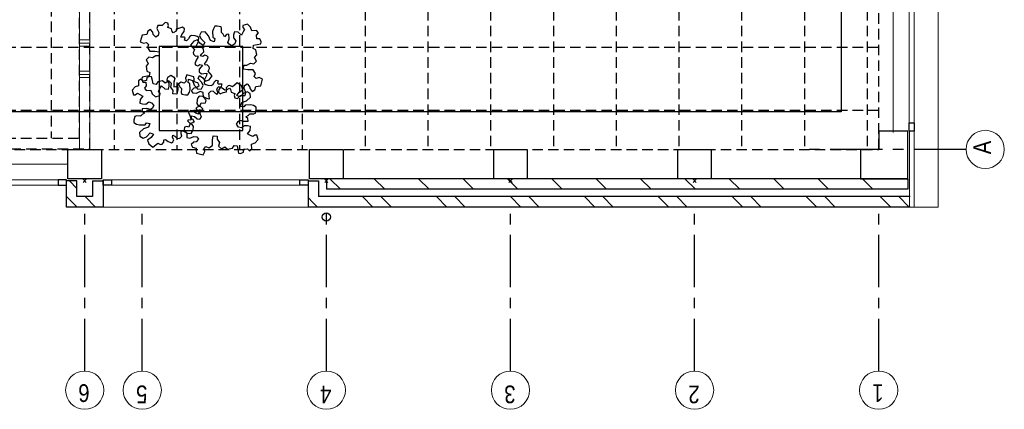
# Model space of a CAD drawing. Header units: millimetres. Extents: x 274596 to 660162, y 141333 to 298920.
# Tile 150 of 165: x 601950 to 611363, y 156153 to 159873. Entities that reach past the tile are written whole.
import ezdxf

# ---------------------------------------------------------------- set-up
doc = ezdxf.new("R2010")
doc.units = ezdxf.units.MM
doc.header["$LTSCALE"] = 400
doc.header["$PDMODE"] = 3
doc.header["$PDSIZE"] = 15
doc.linetypes.add('CENTER', pattern=[2, 1.25, -0.25, 0.25, -0.25])
doc.linetypes.add('HIDDEN', pattern=[0.375, 0.25, -0.125])
for name, color, linetype, lineweight in [('Binnenkozijnen', 140, 'Continuous', 15), ('Buitenkozijnen', 140, 'Continuous', 15), ('mat-baksteen', 5, 'Continuous', 25), ('mat-beton (ihwg)', 5, 'Continuous', 25), ('mat-kalkzandsteen', 5, 'Continuous', 25), ('None', 7, 'Continuous', 9)]:
    doc.layers.add(name, color=color, linetype=linetype, lineweight=lineweight)
for name, color, linetype in [('inlay', 6, 'Continuous'), ('inr', 4, 'Continuous'), ('plafond', 255, 'HIDDEN'), ('plant', 114, 'Continuous'), ('plat', 5, 'Continuous'), ('stramien', 1, 'CENTER'), ('symbol', 1, 'Continuous'), ('timmerwerk-ge', 150, 'Continuous')]:
    doc.layers.add(name, color=color, linetype=linetype)
doc.styles.add('Arial Narrow', font='ARIALN.TTF', dxfattribs={"height": 222.25})

# ---------------------------------------------------------------- blocks, each defined once
blk = doc.blocks.new('Kolom 280x320')
at = {"layer": 'mat-beton (ihwg)', "lineweight": 25}
blk.add_lwpolyline([(-300, 160), (-20, 160), (-20, -160), (-300, -160)], close=True, dxfattribs=at)
at = {"layer": 'None', "color": 92, "linetype": 'Continuous', "lineweight": 5}
blk.add_point((0, 0), dxfattribs=at)
blk = doc.blocks.new('*X1668')
at = {"layer": 'None', "lineweight": 9}
for p, q in [((-16518.9, -36883.6), (-16418.9, -36783.6)), ((-16518.9, -37307.9), (-16418.9, -37207.9)), ((-16518.9, -37732.1), (-16418.9, -37632.1)), ((-16518.9, -38156.4), (-16418.9, -38056.4)), ((-16518.9, -38580.7), (-16418.9, -38480.7)), ((-16518.9, -39004.9), (-16418.9, -38904.9)), ((-16518.9, -39429.2), (-16418.9, -39329.2)), ((-16518.9, -39853.5), (-16418.9, -39753.5)), ((-16518.9, -40277.7), (-16418.9, -40177.7)), ((-16518.9, -40702), (-16418.9, -40602)), ((-16518.9, -41126.3), (-16418.9, -41026.3)), ((-16518.9, -41550.5), (-16418.9, -41450.5)), ((-16518.9, -41974.8), (-16418.9, -41874.8)), ((-16429.9, -42310), (-16418.9, -42299))]:
    blk.add_line(p, q, dxfattribs=at)
blk = doc.blocks.new('*X1669')
at = {"layer": 'None', "lineweight": 9}
blk.add_line((-16644.3, -36619.7), (-16599.6, -36575), dxfattribs=at)
blk = doc.blocks.new('*X1670')
at = {"layer": 'None', "lineweight": 9}
for p, q in [((-16688.9, -36664.3), (-16644.3, -36619.7)), ((-16688.9, -37195), (-16588.9, -37095)), ((-16688.9, -37371.4), (-16588.9, -37271.4)), ((-16688.9, -37902.1), (-16588.9, -37802.1)), ((-16688.9, -38078.5), (-16588.9, -37978.5)), ((-16688.9, -38609.3), (-16588.9, -38509.3)), ((-16688.9, -38785.6), (-16588.9, -38685.6)), ((-16688.9, -39316.4), (-16588.9, -39216.4)), ((-16688.9, -39492.7), (-16588.9, -39392.7)), ((-16688.9, -40023.5), (-16588.9, -39923.5)), ((-16688.9, -40199.9), (-16588.9, -40099.9)), ((-16688.9, -40730.6), (-16588.9, -40630.6)), ((-16688.9, -40907), (-16588.9, -40807)), ((-16688.9, -41437.7), (-16588.9, -41337.7)), ((-16688.9, -41614.1), (-16588.9, -41514.1)), ((-16688.9, -42144.8), (-16588.9, -42044.8)), ((-16688.9, -42321.2), (-16588.9, -42221.2))]:
    blk.add_line(p, q, dxfattribs=at)
blk = doc.blocks.new('*X1671')
at = {"layer": 'None', "lineweight": 9}
for p, q in [((-16688.9, -34366.6), (-16638.1, -34315.8)), ((-16688.9, -34543), (-16588.9, -34443))]:
    blk.add_line(p, q, dxfattribs=at)
blk = doc.blocks.new('*X1672')
at = {"layer": 'None', "lineweight": 9}
for p, q in [((-16638.1, -34315.8), (-16587.3, -34265)), ((-16510.9, -34365), (-16438.9, -34293))]:
    blk.add_line(p, q, dxfattribs=at)
blk = doc.blocks.new('Gevelpui best 1410 (2D)')
at = {"layer": 'Buitenkozijnen', "lineweight": 15}
for p, q in [((-260, 0), (-260, -1410)), ((-260, 0), (-210, 0)), ((-210, 0), (-210, -1410)), ((-260, -1410), (-210, -1410))]:
    blk.add_line(p, q, dxfattribs=at)
at = {"layer": 'Buitenkozijnen', "color": 92, "lineweight": 25}
for points in [[(-260, 0), (-210, 0), (-210, -80), (-260, -80)], [(-260, -1330), (-210, -1330), (-210, -1410), (-260, -1410)]]:
    blk.add_lwpolyline(points, close=True, dxfattribs=at)
at = {"layer": 'None', "color": 43, "linetype": 'Continuous', "lineweight": 9}
blk.add_line((-410, 15), (-410, -1425), dxfattribs=at)
blk = doc.blocks.new('*U52')
at = {"layer": 'Buitenkozijnen', "lineweight": 15}
for p, q in [((-10, 0), (-10, -1960)), ((-10, 0), (40, 0)), ((40, 0), (40, -1960)), ((-10, -1960), (40, -1960))]:
    blk.add_line(p, q, dxfattribs=at)
blk = doc.blocks.new('Gevelpui best 1960')
at = {"layer": 'Buitenkozijnen', "color": 43, "lineweight": 9}
blk.add_line((250, 0), (250, -1960), dxfattribs=at)
at = {"layer": 'Buitenkozijnen', "color": 92, "lineweight": 25}
for points in [[(-10, 0), (40, 0), (40, -80), (-10, -80)], [(-10, -1880), (40, -1880), (40, -1960), (-10, -1960)]]:
    blk.add_lwpolyline(points, close=True, dxfattribs=at)
at = {"layer": 'Buitenkozijnen'}
blk.add_blockref('*U52', (0, 0), dxfattribs=at)
blk = doc.blocks.new('HWA')
at = {"layer": 'None', "color": 92, "linetype": 'Continuous', "lineweight": 25}
blk.add_circle((0, -74), 40, dxfattribs=at)
blk = doc.blocks.new('Kolom hoek 330x330')
at = {"layer": 'mat-beton (ihwg)', "lineweight": 25, "flags": 128}
blk.add_lwpolyline([(-175, 0), (0, 0), (0, -175), (280, -175), (280, 280), (-175, 280)], close=True, dxfattribs=at)
blk = doc.blocks.new('SYMB-BM02_B2')
at = {"layer": 'plant'}
blk.add_lwpolyline([(98, 356), (66, 371), (46, 367), (23, 344), (26, 317), (5, 314), (-27, 337), (-68, 353), (-84, 340), (-93, 315), (-77, 290), (-84, 262), (-106, 274), (-134, 301), (-166, 298), (-190, 273), (-184, 246), (-181, 209), (-209, 214), (-256, 237), (-302, 241), (-315, 221), (-325, 198), (-329, 157), (-315, 134), (-286, 119), (-263, 95), (-270, 73), (-298, 80), (-306, 68), (-307, 29), (-341, 38), (-375, 66), (-406, 70), (-427, 48), (-413, 13), (-402, -28), (-381, -27), (-361, -62), (-377, -76), (-407, -84), (-423, -126), (-448, -119), (-475, -126), (-482, -158), (-448, -194), (-447, -249), (-411, -258), (-363, -237), (-327, -242), (-307, -272), (-338, -303), (-366, -308), (-398, -333), (-381, -365), (-338, -377), (-336, -406), (-332, -436), (-252, -458), (-234, -418), (-243, -383), (-220, -358), (-184, -372), (-140, -344), (-141, -283), (-132, -230), (-84, -233), (-86, -271), (-59, -312), (-68, -354), (-36, -386), (7, -361), (39, -388), (98, -377), (116, -344), (153, -351), (160, -393), (171, -436), (193, -440), (228, -426), (230, -390), (275, -385), (300, -408), (328, -386), (326, -329), (369, -315), (403, -276), (387, -222), (366, -221), (339, -240), (312, -226), (275, -205), (309, -165), (312, -121), (278, -112), (241, -110), (205, -137), (171, -126), (146, -92), (166, -59), (184, -44), (228, -57), (285, -55), (282, -25), (255, -2), (285, 14), (305, 34), (353, 32), (371, 38), (382, 84), (382, 111), (350, 130), (317, 139), (248, 136), (232, 114), (194, 121), (209, 166), (266, 187), (314, 230), (310, 274), (271, 296), (232, 280), (187, 233), (150, 251), (176, 290), (219, 319), (203, 365), (155, 404), (121, 376), (98, 356)], dxfattribs=at)
blk = doc.blocks.new('plat02')
at = {"layer": 'Buitenkozijnen', "color": 43, "lineweight": 9, "flags": 128}
blk.add_lwpolyline([(35310, 7403.78315), (35330, 7403.78315), (35330, 1748.78315), (35060, 1748.78315)], dxfattribs=at)
at = {"layer": 'Buitenkozijnen', "lineweight": 15}
blk.add_lwpolyline([(35054, 2473.78315), (35100.04063, 2473.78315), (35100.04063, 1748.78315), (35054, 1748.78315)], close=True, dxfattribs=at)
at = {"layer": 'inlay'}
for p, q in [((34400.04063, 7528.78315), (34400.04063, 2658.74251)), ((34400.04063, 2658.74251), (26240, 2658.74251))]:
    blk.add_line(p, q, dxfattribs=at)
at = {"layer": 'inr'}
blk.add_lwpolyline([(28680.23542, 2480.73186), (28680.23542, 3280.73186), (27880.23542, 3280.73186), (27880.23542, 2480.73186)], close=True, dxfattribs=at)
at = {"layer": 'mat-baksteen', "lineweight": 25}
for p, q in [((27095, 1998.78315), (26995, 1998.78315)), ((26995, 1748.78315), (26995, 1998.78315)), ((27095, 1848.78315), (27095, 1998.78315)), ((27245, 1998.78315), (27245, 1848.78315)), ((27245, 1998.78315), (27345, 1998.78315)), ((27345, 1998.78315), (27345, 1748.78315)), ((29305, 1998.78315), (29305, 1748.78315)), ((29305, 1998.78315), (29405, 1998.78315)), ((29405, 1998.78315), (29405, 1848.78315)), ((27245, 1848.78315), (27095, 1848.78315)), ((35060, 1848.78315), (29405, 1848.78315)), ((27345, 1748.78315), (26995, 1748.78315)), ((35060, 1748.78315), (29305, 1748.78315))]:
    blk.add_line(p, q, dxfattribs=at)
at = {"layer": 'mat-kalkzandsteen', "lineweight": 25}
for p, q in [((29480, 2018.78315), (29480, 1918.78315)), ((35040, 2018.78315), (29480, 2018.78315)), ((35040, 2018.78315), (35040, 1918.78315)), ((35040, 1918.78315), (29480, 1918.78315))]:
    blk.add_line(p, q, dxfattribs=at)
at = {"layer": 'None', "color": 43, "linetype": 'Continuous', "lineweight": 9}
for centre in [(35778.4206, 2298.78332), (27170, 0), (27720, 0), (29480, 0), (31240, 0), (33000, 0), (34760, 0), (34760, 0)]:
    blk.add_circle(centre, 182.60642, dxfattribs=at)
at = {"layer": 'plat', "lineweight": 0}
for p, q in [((27120, 5372.78315), (27120, 2298.78315)), ((27220, 5372.78315), (27220, 2298.78315)), ((27220, 3344.78315), (27120, 3344.78315)), ((27220, 3314.78315), (27120, 3314.78315)), ((27220, 3284.78315), (27120, 3284.78315)), ((27220, 3044.78315), (27120, 3044.78315)), ((27220, 3014.78315), (27120, 3014.78315)), ((27220, 2984.78315), (27120, 2984.78315))]:
    blk.add_line(p, q, dxfattribs=at)
at = {"layer": 'stramien'}
for p, q in [((35595.81418, 2298.78332), (34095.81418, 2298.78332)), ((27170, 182.60642), (27170, 1682.60642)), ((27720, 182.60642), (27720, 1682.60642)), ((29480, 182.60642), (29480, 1682.60642)), ((31240, 182.60642), (31240, 1682.60642)), ((33000, 182.60642), (33000, 1682.60642)), ((34760, 182.60642), (34760, 1682.60642))]:
    blk.add_line(p, q, dxfattribs=at)
at = {"layer": 'Binnenkozijnen', "color": 7, "rotation": 270}
blk.add_blockref('Gevelpui best 1960', (29305, 1998.78315), dxfattribs=at)
at = {"layer": 'Buitenkozijnen', "color": 7}
blk.add_blockref('Gevelpui best 1410 (2D)', (35310, 3883.78315), dxfattribs=at)
at = {"layer": 'Buitenkozijnen', "color": 7, "xscale": -1, "rotation": 90}
blk.add_blockref('Gevelpui best 1410 (2D)', (25585, 1748.78315), dxfattribs=at)
at = {"layer": 'mat-baksteen', "rotation": 90}
for name in ['*X1672', '*X1671', '*X1669', '*X1670']:
    blk.add_blockref(name, (-7270, 18437.72378), dxfattribs=at)
at = {"layer": 'mat-beton (ihwg)', "color": 7, "rotation": 270}
for name, p in [('Kolom hoek 330x330', (34760, 2298.78315)), ('Kolom 280x320', (27170, 1998.78315)), ('Kolom 280x320', (29480, 1998.78315)), ('Kolom 280x320', (31240, 1998.78315)), ('Kolom 280x320', (33000, 1998.78315))]:
    blk.add_blockref(name, p, dxfattribs=at)
at = {"layer": 'mat-kalkzandsteen', "rotation": 90}
blk.add_blockref('*X1668', (-7270, 18437.72378), dxfattribs=at)
at = {"layer": 'None', "color": 7}
blk.add_blockref('HWA', (29480, 1727.72378), dxfattribs=at)
at = {"layer": 'symbol', "xscale": 0.8, "yscale": 0.8, "zscale": 0.8}
for p, rotation in [((28066.58023, 3124.49375), 270), ((28503.9459, 3171.01005), 90), ((27946.09038, 2643.76653), 180)]:
    blk.add_blockref('SYMB-BM02_B2', p, dxfattribs=dict(at, rotation=rotation))
blk.add_blockref('SYMB-BM02_B2', (28504.80176, 2612.84161), dxfattribs=at)
at = {"layer": 'None', "color": 8, "insert": (35665.66301, 2252.20708), "char_height": 169.33333, "width": 617.361, "attachment_point": 1, "rotation": 90, "style": 'Arial Narrow'}
blk.add_mtext('A', dxfattribs=at)
at = {"layer": 'None', "color": 8, "char_height": 169.33333, "attachment_point": 1, "rotation": 180, "style": 'Arial Narrow'}
for s, insert in [('6', (27216.57624, -112.75759)), ('5', (27768.68333, -124.88333)), ('4', (29528.68333, -124.88333)), ('3', (31288.68333, -124.88333)), ('2\\P', (33048.68333, -124.88333)), ('1', (34806.57624, -112.75759)), ('1', (34806.57624, -112.75759))]:
    blk.add_mtext(s, dxfattribs=dict(at, insert=insert))

msp = doc.modelspace()

# ---------------------------------------------------------------- linework, layer by layer
at = {"layer": 'plafond'}
for p, q in [((602851.74537, 166174.5229), (602851.74537, 158634.52899)), ((603451.74537, 166174.5229), (603451.74537, 158634.52899)), ((604051.74537, 166174.5229), (604051.74537, 158634.52899)), ((604651.74537, 166174.5229), (604651.74537, 158634.52899)), ((605251.74537, 163864.52899), (605251.74537, 158634.52899)), ((605851.74537, 163864.52899), (605851.74537, 158634.52899)), ((606451.74537, 163864.52899), (606451.74537, 158634.52899)), ((607051.74537, 163864.52899), (607051.74537, 158634.52899)), ((607651.74537, 163864.52899), (607651.74537, 158634.52899)), ((608251.74537, 163864.52899), (608251.74537, 158634.52899)), ((608851.74537, 163864.52899), (608851.74537, 158634.52899)), ((609451.74537, 163864.52899), (609451.74537, 158634.52899)), ((610051.74537, 163864.52899), (610051.74537, 158634.52899)), ((602251.74537, 162104.52899), (602251.74537, 158740.52899)), ((596562.30821, 159609.52899), (610161.74537, 159609.52899)), ((596562.30821, 159009.52899), (610161.74537, 159009.52899)), ((602251.74537, 158640.52899), (602251.74537, 158634.52899))]:
    msp.add_line(p, q, dxfattribs=at)
msp.add_lwpolyline([(584201.74537, 162009.52899), (584201.74537, 158634.52899), (610161.74537, 158634.52899), (610161.74537, 163864.52899), (604721.74537, 163864.52899), (604721.74537, 166174.48836), (602521.74537, 166174.52899), (602521.74537, 162204.52899)], dxfattribs=at)
for points in [[(596462.30821, 158640.52899), (602621.74537, 158640.52899), (602621.74537, 162204.52899), (596462.30821, 162204.52899)], [(596462.30821, 158640.52899), (602621.74537, 158640.52899), (602621.74537, 162204.52899), (596462.30821, 162204.52899)], [(596562.30821, 158740.52899), (602521.74537, 158740.52899), (602521.74537, 162104.52899), (596562.30821, 162104.52899)]]:
    msp.add_lwpolyline(points, close=True, dxfattribs=at)

# ---------------------------------------------------------------- block references
at = {"layer": 'timmerwerk-ge'}
msp.add_blockref('plat02', (575401.74537, 156335.74585), dxfattribs=at)

doc.saveas('drawing.dxf')
